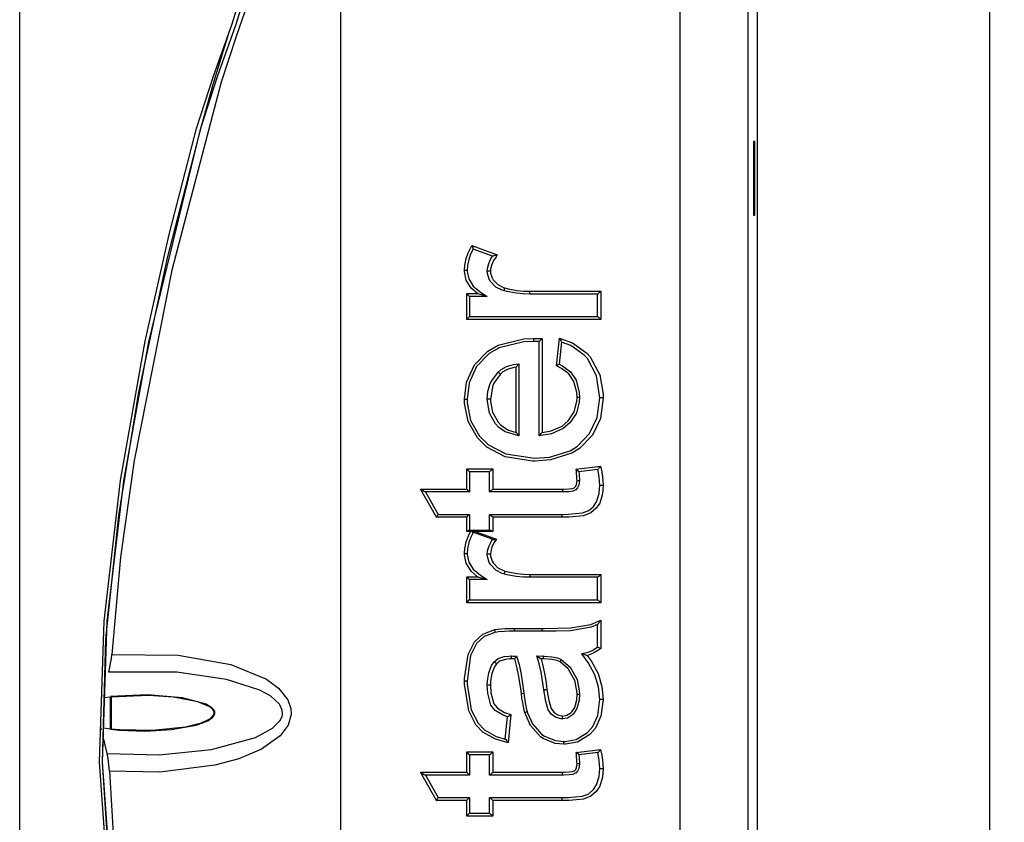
# Model space of a CAD drawing. Extents: x 28 to 402, y 197 to 629.
# Tile 11 of 13: x 98 to 166, y 517 to 573. Entities that reach past the tile are written whole.
import ezdxf

# ---------------------------------------------------------------- set-up
doc = ezdxf.new("R2010")
doc.units = 0
doc.header["$MEASUREMENT"] = 0
doc.header["$PDSIZE"] = -1
doc.layers.get('0').update_dxf_attribs({"linetype": 'CONTINUOUS'})
doc.layers.get('DEFPOINTS').update_dxf_attribs({"linetype": 'CONTINUOUS'})
doc.styles.add('SLDTEXTSTYLE0', font='txt', dxfattribs={"width": 0.75})
doc.dimstyles.new('SLDDIMSTYLE0', dxfattribs={"dimtxt": 3.5, "dimasz": 3, "dimexe": 1, "dimexo": 0.0625, "dimgap": 0.875, "dimtad": 2, "dimdec": 1, "dimzin": 4, "dimtxsty": 'STANDARD', "dimblk1": 'CLOSED', "dimblk2": 'CLOSED', "dimsah": 1, "dimcen": 0.09, "dimclrd": 7, "dimclre": 7, "dimclrt": 7, "dimazin": 3, "dimtfac": 1, "dimtdec": 4, "dimtofl": 0, "dimtmove": 0, "dimatfit": 3, "dimtolj": 1, "dimtzin": 12})

# ---------------------------------------------------------------- blocks, each defined once
blk = doc.blocks.new('_CLOSED')
at = {"color": 0, "linetype": 'BYBLOCK'}
for p, q in [((-1, 0.166667), (0, 0)), ((-1, 0.166667), (-1, -0.166667)), ((0, 0), (-1, -0.166667)), ((0, 0), (-1, 0))]:
    blk.add_line(p, q, dxfattribs=at)
blk = doc.blocks.new('*D5')
at = {"color": 7}
for p, q in [((154.245, 595.885), (165.914, 595.885)), ((164.914, 407.885), (164.914, 595.885)), ((154.245, 407.885), (165.914, 407.885))]:
    blk.add_line(p, q, dxfattribs=at)
at = {"layer": 'DEFPOINTS', "color": 7}
for p in [(153.245, 595.885), (153.245, 407.885)]:
    blk.add_point(p, dxfattribs=at)
at = {"xscale": 3, "yscale": 3}
for p, rotation in [((164.914, 595.885), 90.0000000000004), ((164.914, 407.885), 270.0000000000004)]:
    blk.add_blockref('_CLOSED', p, dxfattribs=dict(at, rotation=rotation))
at = {"color": 7, "insert": (163.414, 496.078), "char_height": 3.5, "attachment_point": 7, "rotation": 90, "style": 'SLDTEXTSTYLE0'}
blk.add_mtext('188.0', dxfattribs=at)

msp = doc.modelspace()

# ---------------------------------------------------------------- linework, layer by layer
at = {"color": 7, "linetype": 'CONTINUOUS'}
for p, q in [((148.797, 582.737), (148.797, 420.632)), ((119.951, 581.873), (119.951, 463.605)), ((143.475, 421.43), (143.475, 581.94)), ((148.149, 582.089), (148.149, 421.28)), ((97.745, 472.077), (97.745, 581.36)), ((148.64, 564.237), (148.546, 564.237)), ((148.546, 564.237), (148.546, 559.132)), ((148.64, 559.132), (148.64, 564.237)), ((148.546, 559.132), (148.64, 559.132)), ((129.058, 557.032), (130.813, 556.401)), ((130.486, 556.299), (129.137, 556.785)), ((128.692, 551.918), (128.692, 553.718)), ((128.692, 553.718), (129.45, 553.718)), ((131.257, 553.915), (131.257, 553.915)), ((137.747, 553.674), (133.034, 553.674)), ((133.059, 553.874), (137.978, 553.874)), ((137.745, 552.118), (137.745, 553.674)), ((137.978, 553.874), (137.978, 551.918)), ((128.877, 553.518), (128.877, 552.118)), ((130.114, 553.518), (128.877, 553.518)), ((130.114, 553.518), (130.114, 553.518)), ((137.978, 551.918), (128.692, 551.918)), ((128.877, 552.118), (137.747, 552.118)), ((133.7, 543.873), (133.7, 550.4)), ((133.925, 550.595), (133.925, 544.091)), ((134.914, 548.718), (135.109, 550.62)), ((135.256, 550.362), (135.1, 548.833)), ((132.299, 548.851), (132.299, 548.849)), ((132.299, 548.849), (132.299, 543.874)), ((130.865, 548.28), (130.865, 548.28)), ((132.122, 544.098), (132.122, 548.622)), ((132.299, 543.874), (132.299, 543.873)), ((133.702, 543.873), (133.7, 543.873)), ((128.692, 540.183), (128.692, 541.583)), ((128.692, 541.583), (130.496, 541.583)), ((130.278, 541.383), (128.877, 541.383)), ((128.877, 541.383), (128.877, 539.983)), ((130.277, 539.983), (130.278, 541.383)), ((130.496, 541.583), (130.496, 540.183)), ((136.273, 541.559), (137.959, 541.759)), ((137.77, 541.539), (136.461, 541.383)), ((126.613, 538.227), (125.499, 540.183)), ((125.499, 540.183), (128.692, 540.183)), ((125.833, 539.983), (126.718, 538.427)), ((128.877, 539.983), (125.833, 539.983)), ((128.877, 539.983), (128.877, 539.983)), ((130.278, 539.983), (130.277, 539.983)), ((135.309, 539.983), (130.278, 539.983)), ((130.496, 540.183), (135.337, 540.183)), ((135.309, 539.983), (135.309, 539.983)), ((128.692, 538.227), (126.613, 538.227)), ((126.718, 538.427), (128.877, 538.427)), ((128.692, 537.238), (128.692, 538.227)), ((128.877, 538.427), (128.877, 537.338)), ((128.877, 538.427), (128.877, 538.427)), ((130.277, 538.427), (130.278, 538.427)), ((130.277, 537.338), (130.277, 538.427)), ((130.278, 538.427), (135.253, 538.427)), ((135.281, 538.227), (130.496, 538.227)), ((130.496, 538.227), (130.496, 537.238)), ((128.956, 537.238), (128.692, 537.238)), ((128.857, 537.338), (130.314, 537.338)), ((130.518, 536.685), (129.119, 537.189)), ((129.286, 537.238), (130.754, 536.71)), ((130.496, 537.238), (129.286, 537.238)), ((128.692, 532.315), (128.692, 534.116)), ((128.692, 534.116), (129.45, 534.116)), ((128.877, 533.916), (128.877, 532.515)), ((130.114, 533.916), (128.877, 533.916)), ((130.114, 533.916), (130.114, 533.916)), ((131.257, 534.312), (131.257, 534.312)), ((137.747, 534.071), (133.034, 534.071)), ((133.059, 534.271), (137.978, 534.271)), ((137.745, 532.515), (137.745, 534.071)), ((137.978, 534.271), (137.978, 532.315)), ((128.877, 532.515), (137.747, 532.515)), ((137.978, 532.315), (128.692, 532.315)), ((137.978, 531.115), (137.978, 529.146)), ((132.017, 530.537), (133.919, 530.537)), ((137.75, 530.807), (137.745, 530.804)), ((137.745, 529.248), (137.745, 530.804)), ((133.894, 530.337), (131.996, 530.337)), ((133.894, 530.337), (133.894, 530.337)), ((137.745, 529.248), (137.745, 529.249)), ((132.144, 528.619), (132.144, 528.618)), ((133.544, 528.626), (133.546, 528.626)), ((133.546, 528.626), (133.996, 528.619)), ((134.019, 528.419), (133.848, 528.421)), ((136.656, 528.782), (136.657, 528.782)), ((130.59, 528.225), (130.591, 528.225)), ((103.401, 525.713), (103.451, 525.889)), ((103.595, 525.741), (104.032, 525.806)), ((104.032, 523.563), (104.032, 525.806)), ((104.045, 523.562), (104.045, 525.807)), ((104.08, 525.775), (104.08, 525.776)), ((104.08, 525.775), (104.08, 523.594)), ((105.745, 525.928), (105.759, 525.915)), ((131.366, 522.87), (131.522, 524.425)), ((131.522, 524.425), (131.522, 524.425)), ((131.758, 524.567), (131.563, 522.621)), ((132.878, 524.775), (132.878, 524.775)), ((103.4, 523.491), (103.358, 523.664)), ((104.032, 523.563), (103.536, 523.637)), ((135.394, 522.714), (135.394, 522.714)), ((128.692, 520.58), (128.692, 521.981)), ((128.692, 521.981), (130.496, 521.981)), ((128.877, 521.781), (128.877, 520.38)), ((130.278, 521.781), (128.877, 521.781)), ((130.277, 520.38), (130.278, 521.781)), ((130.496, 521.981), (130.496, 520.58)), ((136.273, 521.956), (137.959, 522.156)), ((137.77, 521.937), (136.461, 521.781)), ((103.97, 520.654), (104.323, 514.652)), ((126.613, 518.625), (125.499, 520.58)), ((125.499, 520.58), (128.692, 520.58)), ((128.877, 520.38), (125.833, 520.38)), ((125.833, 520.38), (126.718, 518.825)), ((128.877, 520.38), (128.877, 520.38)), ((130.278, 520.38), (130.277, 520.38)), ((135.309, 520.38), (130.278, 520.38)), ((130.496, 520.58), (135.337, 520.58)), ((135.309, 520.38), (135.309, 520.38)), ((126.718, 518.825), (128.877, 518.825)), ((128.877, 518.825), (128.877, 517.736)), ((128.877, 518.825), (128.877, 518.825)), ((130.277, 518.825), (130.278, 518.825)), ((130.278, 517.736), (130.277, 518.825)), ((130.278, 518.825), (135.253, 518.825)), ((128.692, 518.625), (126.613, 518.625)), ((128.692, 517.536), (128.692, 518.625)), ((135.281, 518.625), (130.496, 518.625)), ((130.496, 518.625), (130.496, 517.536)), ((130.496, 517.536), (128.692, 517.536)), ((128.877, 517.736), (130.278, 517.736))]:
    msp.add_line(p, q, dxfattribs=at)
at = {"color": 7, "linetype": 'CONTINUOUS', "flags": 128}
for points in [[(114.994, 581.37), (114.708, 578.052), (113.867, 574.793), (112.766, 571.568), (111.703, 568.352), (108.271, 555.33), (105.664, 542.154), (104.732, 535.46), (104.132, 528.728)], [(128.404, 431.804), (127.833, 438.075), (126.595, 444.268), (124.747, 450.292), (121.302, 458.893), (117.524, 467.367), (113.804, 475.86), (110.534, 484.521), (107.773, 493.506), (105.511, 502.656), (103.947, 511.924), (103.28, 521.265), (103.592, 531.043), (104.713, 540.784), (106.44, 550.43), (108.094, 557.811), (109.997, 565.132), (111.169, 568.77), (112.457, 572.385), (113.565, 576.031), (114.199, 579.764)], [(114.467, 579.746), (113.832, 576), (112.718, 572.342), (111.422, 568.716), (110.244, 565.066), (106.673, 550.384), (104.926, 540.755), (103.783, 531.03), (103.46, 521.268), (104.103, 512.248), (105.603, 503.297), (107.763, 494.456), (110.383, 485.765), (113.712, 476.802), (117.534, 468.022), (121.435, 459.268), (125.003, 450.387), (126.866, 444.337), (128.113, 438.114), (128.686, 431.814)], [(128.691, 431.797), (128.088, 438.776), (126.558, 445.664), (124.24, 452.434), (121.473, 459.045), (118.502, 465.578), (115.555, 472.12), (111.451, 482.6), (108.117, 493.371), (105.435, 504.35), (104.033, 512.784), (103.468, 521.265), (103.71, 529.79), (104.602, 538.352), (105.99, 546.888), (107.969, 556.19), (110.345, 565.405), (111.168, 568.281), (112.032, 571.146), (112.19, 571.637)], [(128.536, 555.33), (128.561, 555.683), (128.656, 556.132), (128.797, 556.522), (128.983, 556.892), (129.058, 557.032)], [(129.058, 557.032), (129.059, 557.03), (129.076, 556.983), (129.109, 556.892), (129.128, 556.832), (129.136, 556.801), (129.137, 556.786)], [(129.137, 556.786), (129.137, 556.785), (128.964, 556.441), (128.833, 556.076), (128.744, 555.66), (128.721, 555.329)], [(130.121, 555.269), (130.133, 555.446), (130.219, 555.805), (130.368, 556.115), (130.486, 556.299)], [(130.813, 556.401), (130.724, 556.267), (130.558, 556.012), (130.425, 555.736), (130.351, 555.426), (130.34, 555.269)], [(130.813, 556.401), (130.811, 556.4), (130.674, 556.356), (130.575, 556.324), (130.523, 556.308), (130.497, 556.301), (130.486, 556.299)], [(128.536, 555.33), (128.546, 555.33), (128.565, 555.33), (128.627, 555.33), (128.677, 555.33), (128.71, 555.329), (128.721, 555.329)], [(129.45, 553.718), (129.012, 554.095), (128.665, 554.649), (128.54, 555.237), (128.536, 555.33)], [(128.721, 555.329), (128.725, 555.247), (128.835, 554.723), (129.143, 554.23), (129.64, 553.817), (130.114, 553.519)], [(130.34, 555.269), (130.331, 555.269), (130.277, 555.269), (130.215, 555.269), (130.165, 555.269), (130.133, 555.269), (130.121, 555.269)], [(131.257, 553.915), (131.256, 553.915), (131.16, 553.947), (130.72, 554.167), (130.336, 554.56), (130.252, 554.706), (130.133, 555.106), (130.121, 555.269)], [(130.34, 555.269), (130.35, 555.127), (130.45, 554.795), (130.522, 554.67), (130.856, 554.33), (131.246, 554.136), (131.335, 554.106)], [(128.692, 553.718), (128.694, 553.716), (128.732, 553.678), (128.806, 553.602), (128.849, 553.554), (128.869, 553.531), (128.877, 553.519)], [(129.45, 553.718), (129.453, 553.717), (129.698, 553.641), (130.009, 553.55), (130.086, 553.528), (130.107, 553.521), (130.114, 553.519)], [(131.257, 553.915), (131.266, 553.924), (131.281, 553.953), (131.3, 554), (131.32, 554.059), (131.331, 554.095), (131.335, 554.106)], [(133.034, 553.674), (132.599, 553.686), (132.122, 553.733), (131.493, 553.852), (131.257, 553.915)], [(131.335, 554.106), (131.563, 554.046), (132.171, 553.931), (132.633, 553.886), (133.059, 553.874)], [(133.034, 553.674), (133.042, 553.685), (133.049, 553.718), (133.055, 553.768), (133.058, 553.83), (133.059, 553.851), (133.059, 553.874)], [(137.747, 553.674), (137.763, 553.681), (137.789, 553.7), (137.836, 553.739), (137.91, 553.807), (137.976, 553.872), (137.978, 553.874)], [(128.877, 552.118), (128.869, 552.106), (128.849, 552.083), (128.806, 552.035), (128.732, 551.958), (128.694, 551.92), (128.692, 551.918)], [(137.747, 552.118), (137.763, 552.111), (137.789, 552.092), (137.836, 552.053), (137.91, 551.985), (137.976, 551.92), (137.978, 551.918)], [(128.536, 546.415), (128.677, 547.574), (129.228, 548.777), (130.15, 549.724), (130.867, 550.141), (132.649, 550.579), (133.325, 550.607)], [(133.301, 550.407), (133.301, 550.407), (132.643, 550.38), (130.93, 549.958), (130.25, 549.562), (129.377, 548.664), (128.856, 547.524), (128.721, 546.415)], [(133.325, 550.607), (133.325, 550.59), (133.325, 550.563), (133.322, 550.501), (133.316, 550.451), (133.309, 550.418), (133.301, 550.407)], [(133.701, 550.399), (133.7, 550.4), (133.502, 550.404), (133.476, 550.404), (133.355, 550.406), (133.301, 550.407)], [(133.325, 550.607), (133.382, 550.606), (133.504, 550.604), (133.703, 550.6), (133.902, 550.596), (133.925, 550.595)], [(133.701, 550.399), (133.715, 550.406), (133.739, 550.425), (133.785, 550.463), (133.857, 550.529), (133.923, 550.593), (133.925, 550.595)], [(135.109, 550.62), (135.111, 550.618), (135.187, 550.497), (135.231, 550.421), (135.25, 550.381), (135.256, 550.362)], [(135.109, 550.62), (136.011, 550.295), (137.006, 549.598), (137.237, 549.341), (137.914, 548.08), (138.13, 546.747), (138.134, 546.497)], [(137.9, 546.498), (137.689, 548.02), (137.051, 549.214), (136.833, 549.456), (135.895, 550.115), (135.255, 550.358), (135.255, 550.358)], [(130.865, 548.28), (130.865, 548.28), (131.069, 548.449), (131.458, 548.658), (131.924, 548.794), (132.299, 548.851), (132.299, 548.851)], [(132.299, 548.849), (132.292, 548.834), (132.273, 548.808), (132.229, 548.751), (132.15, 548.655), (132.123, 548.624), (132.122, 548.622)], [(135.1, 548.833), (135.09, 548.823), (135.063, 548.805), (135.02, 548.778), (134.957, 548.742), (134.917, 548.719), (134.914, 548.718)], [(135.1, 548.834), (135.336, 548.71), (135.88, 548.297), (136.27, 547.716), (136.482, 546.875), (136.5, 546.522)], [(130.121, 546.408), (130.162, 546.927), (130.293, 547.417), (130.367, 547.589), (130.865, 548.28), (130.865, 548.28)], [(131.025, 548.136), (131.01, 548.122), (130.566, 547.502), (130.499, 547.346), (130.34, 546.408)], [(131.025, 548.136), (131.016, 548.146), (130.984, 548.178), (130.94, 548.221), (130.902, 548.255), (130.877, 548.275), (130.865, 548.28)], [(132.122, 548.622), (131.985, 548.598), (131.554, 548.472), (131.203, 548.285), (131.025, 548.136)], [(136.33, 546.522), (136.313, 546.858), (136.117, 547.634), (135.766, 548.157), (135.267, 548.536), (134.914, 548.718)], [(128.536, 546.415), (128.549, 546.415), (128.565, 546.415), (128.627, 546.415), (128.677, 546.415), (128.71, 546.415), (128.721, 546.415)], [(133.411, 542.117), (133.26, 542.119), (131.349, 542.42), (130.097, 543.081), (129.441, 543.721), (128.794, 544.858), (128.545, 546.138), (128.536, 546.415)], [(128.721, 546.415), (128.73, 546.147), (128.966, 544.926), (129.578, 543.849), (130.202, 543.239), (131.392, 542.609), (133.386, 542.317), (133.386, 542.317)], [(132.299, 543.873), (132.299, 543.873), (131.357, 544.132), (130.894, 544.466), (130.687, 544.691), (130.277, 545.428), (130.126, 546.244), (130.121, 546.408)], [(130.34, 546.408), (130.327, 546.408), (130.277, 546.408), (130.215, 546.408), (130.165, 546.408), (130.133, 546.408), (130.121, 546.408)], [(130.34, 546.408), (130.345, 546.252), (130.485, 545.493), (130.862, 544.817), (131.053, 544.61), (131.592, 544.25), (132.122, 544.098)], [(133.386, 542.317), (134.428, 542.392), (135.854, 542.837), (136.353, 543.143), (137.204, 544.018), (137.722, 545.129), (137.9, 546.498)], [(138.134, 546.497), (137.948, 545.075), (137.401, 543.905), (136.501, 542.981), (135.975, 542.659), (134.485, 542.194), (133.411, 542.117)], [(136.5, 546.522), (136.486, 546.226), (136.288, 545.439), (135.844, 544.759), (135.383, 544.367), (134.563, 544.008), (133.702, 543.873)], [(133.925, 544.091), (134.538, 544.201), (135.301, 544.535), (135.726, 544.894), (136.135, 545.519), (136.317, 546.245), (136.33, 546.522)], [(136.5, 546.522), (136.489, 546.522), (136.456, 546.522), (136.406, 546.522), (136.341, 546.522), (136.33, 546.522)], [(138.134, 546.497), (138.119, 546.497), (138.056, 546.497), (137.994, 546.497), (137.944, 546.498), (137.911, 546.498), (137.9, 546.498)], [(132.299, 543.874), (132.292, 543.889), (132.273, 543.915), (132.229, 543.971), (132.15, 544.064), (132.123, 544.096), (132.122, 544.098)], [(133.702, 543.873), (133.715, 543.881), (133.739, 543.9), (133.784, 543.943), (133.858, 544.018), (133.923, 544.089), (133.925, 544.091)], [(128.692, 541.583), (128.694, 541.581), (128.732, 541.543), (128.806, 541.466), (128.849, 541.419), (128.869, 541.396), (128.877, 541.384)], [(130.496, 541.583), (130.494, 541.581), (130.428, 541.516), (130.357, 541.449), (130.313, 541.409), (130.29, 541.39), (130.278, 541.383)], [(136.273, 541.559), (136.275, 541.557), (136.288, 541.547), (136.375, 541.473), (136.428, 541.424), (136.451, 541.4), (136.461, 541.385)], [(136.33, 540.775), (136.328, 540.892), (136.318, 541.067), (136.306, 541.226), (136.29, 541.385), (136.273, 541.559)], [(136.461, 541.385), (136.461, 541.383), (136.475, 541.244), (136.488, 541.08), (136.498, 540.899), (136.5, 540.773)], [(137.9, 540.443), (137.891, 540.719), (137.891, 540.723), (137.861, 541), (137.813, 541.304), (137.766, 541.539)], [(137.959, 541.759), (137.957, 541.757), (137.912, 541.695), (137.851, 541.619), (137.81, 541.572), (137.785, 541.549), (137.77, 541.539)], [(137.959, 541.759), (138.039, 541.368), (138.044, 541.341), (138.093, 541.026), (138.124, 540.737), (138.134, 540.441)], [(136.5, 540.773), (136.461, 540.447), (136.374, 540.263), (136.241, 540.129), (136.212, 540.109), (136.037, 540.034), (135.783, 539.999), (135.413, 539.984), (135.309, 539.983)], [(135.337, 540.183), (135.44, 540.184), (135.796, 540.199), (136.02, 540.228), (136.131, 540.275), (136.151, 540.289), (136.243, 540.381), (136.298, 540.499), (136.33, 540.775)], [(136.33, 540.775), (136.344, 540.775), (136.406, 540.774), (136.456, 540.774), (136.489, 540.773), (136.5, 540.773)], [(125.499, 540.183), (125.501, 540.182), (125.634, 540.104), (125.752, 540.034), (125.804, 540.002), (125.826, 539.988), (125.833, 539.983)], [(128.692, 540.183), (128.694, 540.181), (128.732, 540.143), (128.806, 540.066), (128.849, 540.019), (128.869, 539.995), (128.877, 539.984)], [(130.496, 540.183), (130.494, 540.181), (130.428, 540.116), (130.357, 540.048), (130.313, 540.009), (130.29, 539.99), (130.278, 539.983)], [(135.253, 538.427), (135.739, 538.435), (136.712, 538.525), (137.154, 538.694), (137.481, 538.978), (137.69, 539.299), (137.861, 539.877), (137.9, 540.443)], [(138.134, 540.441), (138.092, 539.847), (137.904, 539.212), (137.666, 538.849), (137.293, 538.524), (136.782, 538.329), (135.776, 538.235), (135.281, 538.227)], [(135.337, 540.183), (135.336, 540.147), (135.336, 540.139), (135.333, 540.077), (135.326, 540.027), (135.318, 539.994), (135.309, 539.983)], [(137.9, 540.443), (137.911, 540.443), (137.944, 540.442), (137.994, 540.442), (138.056, 540.442), (138.12, 540.441), (138.134, 540.441)], [(126.613, 538.227), (126.615, 538.23), (126.653, 538.297), (126.683, 538.353), (126.704, 538.393), (126.716, 538.418), (126.718, 538.427)], [(128.692, 538.227), (128.694, 538.229), (128.732, 538.267), (128.806, 538.344), (128.849, 538.392), (128.869, 538.415), (128.877, 538.427)], [(130.278, 538.427), (130.29, 538.42), (130.313, 538.402), (130.357, 538.362), (130.428, 538.295), (130.494, 538.229), (130.496, 538.227)], [(135.253, 538.427), (135.262, 538.416), (135.271, 538.384), (135.277, 538.332), (135.281, 538.227)], [(128.536, 535.727), (128.558, 536.059), (128.656, 536.53), (128.808, 536.943), (128.956, 537.238)], [(128.692, 537.238), (128.694, 537.24), (128.722, 537.26), (128.789, 537.306), (128.83, 537.33), (128.857, 537.338)], [(129.137, 537.183), (128.974, 536.86), (128.833, 536.474), (128.742, 536.037), (128.721, 535.727)], [(128.956, 537.238), (128.959, 537.24), (129.045, 537.28)], [(129.045, 537.28), (129.086, 537.273), (129.282, 537.239), (129.286, 537.238)], [(129.045, 537.28), (129.082, 537.225), (129.105, 537.198), (129.119, 537.189)], [(130.314, 537.338), (130.348, 537.33), (130.395, 537.306), (130.465, 537.26), (130.494, 537.24), (130.496, 537.238)], [(130.121, 535.666), (130.139, 535.898), (130.238, 536.251), (130.412, 536.584), (130.486, 536.697)], [(130.754, 536.71), (130.6, 536.476), (130.442, 536.177), (130.356, 535.87), (130.34, 535.666)], [(130.518, 536.685), (130.546, 536.681), (130.596, 536.684), (130.687, 536.697), (130.751, 536.709), (130.754, 536.71)], [(128.536, 535.727), (128.546, 535.727), (128.565, 535.727), (128.627, 535.727), (128.677, 535.727), (128.71, 535.727), (128.721, 535.727)], [(129.45, 534.116), (129.012, 534.492), (128.665, 535.047), (128.54, 535.635), (128.536, 535.727)], [(128.721, 535.727), (128.725, 535.644), (128.835, 535.12), (129.143, 534.628), (129.64, 534.214), (130.114, 533.916)], [(131.257, 534.312), (131.256, 534.312), (131.16, 534.345), (130.72, 534.564), (130.336, 534.957), (130.252, 535.103), (130.133, 535.503), (130.121, 535.666)], [(130.34, 535.666), (130.331, 535.666), (130.277, 535.666), (130.215, 535.666), (130.165, 535.666), (130.133, 535.666), (130.121, 535.666)], [(130.34, 535.666), (130.35, 535.525), (130.45, 535.192), (130.522, 535.067), (130.856, 534.727), (131.246, 534.533), (131.335, 534.503)], [(131.335, 534.503), (131.331, 534.492), (131.32, 534.456), (131.3, 534.397), (131.281, 534.351), (131.266, 534.321), (131.257, 534.312)], [(131.335, 534.503), (131.563, 534.444), (132.171, 534.328), (132.633, 534.283), (133.059, 534.271)], [(128.692, 534.116), (128.694, 534.114), (128.732, 534.076), (128.806, 533.999), (128.849, 533.951), (128.869, 533.928), (128.877, 533.916)], [(129.45, 534.116), (129.453, 534.114), (129.698, 534.038), (130.009, 533.947), (130.086, 533.925), (130.107, 533.918), (130.114, 533.916)], [(133.034, 534.071), (132.599, 534.083), (132.122, 534.13), (131.493, 534.25), (131.257, 534.312)], [(133.059, 534.271), (133.059, 534.248), (133.058, 534.227), (133.055, 534.165), (133.049, 534.115), (133.042, 534.082), (133.034, 534.071)], [(137.978, 534.271), (137.976, 534.269), (137.91, 534.204), (137.836, 534.136), (137.789, 534.097), (137.763, 534.078), (137.747, 534.071)], [(128.692, 532.315), (128.694, 532.317), (128.732, 532.355), (128.806, 532.432), (128.849, 532.48), (128.869, 532.503), (128.877, 532.515)], [(137.978, 532.315), (137.976, 532.317), (137.91, 532.383), (137.836, 532.45), (137.789, 532.49), (137.763, 532.508), (137.747, 532.515)], [(133.919, 530.537), (134.074, 530.538), (135.899, 530.575), (137.288, 530.817), (137.978, 531.115)], [(137.75, 530.807), (137.763, 530.817), (137.788, 530.844), (137.834, 530.904), (137.92, 531.026), (137.977, 531.112), (137.978, 531.115)], [(128.536, 526.888), (128.54, 527.064), (128.787, 528.734), (129.232, 529.614), (129.812, 530.139), (130.645, 530.458)], [(130.645, 530.458), (130.882, 530.494), (131.322, 530.523), (131.67, 530.534), (132.017, 530.537)], [(130.666, 530.262), (130.67, 530.275), (130.668, 530.308), (130.662, 530.358), (130.652, 530.419), (130.647, 530.448), (130.645, 530.458)], [(131.996, 530.337), (132.003, 530.349), (132.009, 530.381), (132.014, 530.431), (132.017, 530.491), (132.017, 530.537)], [(137.745, 530.804), (137.745, 530.804), (137.322, 530.628), (135.879, 530.375), (134.888, 530.343), (134.049, 530.338), (133.894, 530.337)], [(133.894, 530.337), (133.903, 530.349), (133.91, 530.381), (133.916, 530.431), (133.919, 530.499), (133.919, 530.537)], [(130.666, 530.262), (130.666, 530.262), (130.643, 530.256), (129.897, 529.967), (129.376, 529.495), (128.96, 528.67), (128.721, 526.888)], [(131.996, 530.337), (131.652, 530.334), (131.311, 530.324), (130.886, 530.295), (130.666, 530.262), (130.666, 530.262)], [(136.657, 528.782), (136.8, 528.811), (137.097, 528.895), (137.374, 529.014), (137.629, 529.165), (137.745, 529.248), (137.745, 529.248)], [(137.978, 529.146), (137.776, 529.001), (137.496, 528.835), (137.197, 528.707), (137.039, 528.656)], [(137.745, 529.249), (137.759, 529.247), (137.788, 529.236), (137.832, 529.217), (137.89, 529.191), (137.957, 529.157), (137.975, 529.148), (137.978, 529.146)], [(103.92, 527.513), (104.11, 528.463), (104.132, 528.728)], [(104.132, 528.728), (108.723, 528.693), (112.356, 528.036), (114.823, 527.013), (115.652, 526.406), (116.303, 525.601), (116.52, 524.991), (116.545, 524.576), (116.341, 523.839), (115.789, 523.091), (114.494, 522.168), (112.918, 521.502), (111.26, 521.059), (107.449, 520.587), (103.97, 520.654)], [(130.591, 528.225), (130.591, 528.225), (130.882, 528.451), (131.293, 528.586), (131.636, 528.621), (131.782, 528.626), (131.782, 528.626)], [(131.806, 528.426), (131.666, 528.422), (131.351, 528.389), (130.996, 528.275), (130.761, 528.094)], [(131.782, 528.626), (131.782, 528.626), (131.786, 528.626), (131.892, 528.624), (131.986, 528.622), (132.09, 528.62), (132.144, 528.619)], [(131.806, 528.426), (131.806, 528.447), (131.805, 528.47), (131.801, 528.532), (131.796, 528.582), (131.789, 528.615), (131.782, 528.626)], [(132.021, 528.421), (132.004, 528.422), (131.907, 528.424), (131.806, 528.426)], [(132.021, 528.421), (132.023, 528.424), (132.057, 528.472), (132.097, 528.531), (132.124, 528.574), (132.14, 528.603), (132.144, 528.618)], [(132.479, 526.028), (132.433, 526.375), (132.285, 527.315), (132.147, 527.977), (132.021, 528.421)], [(132.144, 528.618), (132.319, 528.026), (132.46, 527.352), (132.608, 526.401), (132.654, 526.054)], [(134.028, 526.285), (133.942, 526.895), (133.838, 527.498), (133.705, 528.091), (133.544, 528.626)], [(133.546, 528.626), (133.559, 528.62), (133.585, 528.606), (133.637, 528.572), (133.738, 528.503), (133.846, 528.423), (133.848, 528.421)], [(133.848, 528.421), (133.924, 528.142), (134.06, 527.537), (134.166, 526.926), (134.252, 526.311)], [(133.996, 528.619), (134.048, 528.618), (134.598, 528.579), (134.974, 528.496), (135.226, 528.388), (135.226, 528.388)], [(134.019, 528.419), (134.017, 528.516), (134.016, 528.524), (134.012, 528.575), (134.005, 528.607), (133.996, 528.619)], [(135.158, 528.212), (134.938, 528.307), (134.595, 528.381), (134.019, 528.419)], [(135.158, 528.212), (135.162, 528.22), (135.172, 528.238), (135.199, 528.294), (135.218, 528.341), (135.228, 528.373), (135.226, 528.388)], [(135.226, 528.388), (135.846, 527.862), (136.334, 527), (136.491, 526.217), (136.5, 525.971)], [(137.9, 525.617), (137.821, 526.486), (137.573, 527.324), (137.571, 527.328), (137.103, 528.18), (136.656, 528.782)], [(137.039, 528.656), (137.036, 528.657), (136.994, 528.671), (136.82, 528.731), (136.729, 528.761), (136.685, 528.775), (136.666, 528.78), (136.657, 528.782)], [(137.039, 528.656), (137.301, 528.291), (137.789, 527.405), (138.051, 526.524), (138.134, 525.616)], [(130.121, 526.608), (130.131, 526.901), (130.214, 527.46), (130.413, 527.968), (130.59, 528.225), (130.59, 528.225)], [(130.761, 528.094), (130.607, 527.872), (130.427, 527.412), (130.349, 526.889), (130.34, 526.608)], [(130.761, 528.094), (130.753, 528.101), (130.717, 528.132), (130.669, 528.171), (130.629, 528.202), (130.602, 528.221), (130.591, 528.225)], [(136.33, 525.972), (136.322, 526.205), (136.175, 526.934), (135.721, 527.734), (135.158, 528.212)], [(103.804, 521.866), (103.804, 521.866), (107.404, 521.784), (111.028, 522.161), (114.06, 522.984), (115.255, 523.622), (115.761, 524.126), (115.909, 524.427), (115.946, 524.613), (115.925, 524.886), (115.756, 525.253), (115.728, 525.292), (115.132, 525.835), (114.365, 526.255), (112.063, 526.998), (108.619, 527.515), (103.92, 527.513), (103.92, 527.513)], [(128.721, 526.888), (128.71, 526.888), (128.677, 526.888), (128.627, 526.888), (128.565, 526.888), (128.551, 526.888), (128.536, 526.888)], [(131.563, 522.621), (130.686, 522.867), (129.811, 523.355), (129.337, 523.849), (128.839, 524.836), (128.541, 526.671), (128.536, 526.888)], [(128.721, 526.888), (128.726, 526.676), (129.013, 524.901), (129.481, 523.969), (129.918, 523.511), (130.738, 523.054), (131.366, 522.87), (131.368, 522.869)], [(130.34, 526.608), (130.322, 526.608), (130.277, 526.608), (130.215, 526.608), (130.165, 526.608), (130.133, 526.608), (130.121, 526.608)], [(131.522, 524.425), (131.521, 524.425), (131.214, 524.532), (130.667, 524.859), (130.373, 525.226), (130.149, 526.053), (130.121, 526.608)], [(130.34, 526.608), (130.367, 526.075), (130.568, 525.321), (130.818, 525.01), (131.309, 524.717), (131.758, 524.567)], [(134.028, 526.285), (134.032, 526.285), (134.046, 526.286), (134.067, 526.288), (134.096, 526.291), (134.13, 526.296), (134.169, 526.3), (134.21, 526.306), (134.252, 526.311)], [(135.306, 524.27), (135.306, 524.27), (135.23, 524.273), (134.89, 524.358), (134.562, 524.586), (134.341, 524.899), (134.161, 525.476), (134.028, 526.285)], [(134.252, 526.311), (134.383, 525.518), (134.547, 524.988), (134.733, 524.726), (134.997, 524.542), (135.27, 524.473), (135.333, 524.47)], [(104.032, 523.551), (104.603, 523.492), (106.426, 523.424), (108.248, 523.528), (109.953, 523.835), (110.765, 524.139), (111.12, 524.392), (111.219, 524.533), (111.252, 524.646), (111.245, 524.764), (111.204, 524.866), (111.079, 525.018), (110.659, 525.283), (109.015, 525.736), (106.569, 525.943), (104.032, 525.818)], [(104.08, 523.594), (104.649, 523.536), (106.941, 523.483), (109.222, 523.717), (110.332, 524.003), (110.854, 524.242), (111.011, 524.353), (111.144, 524.495), (111.194, 524.593), (111.208, 524.704), (111.185, 524.799), (111.109, 524.92), (110.902, 525.096), (110.088, 525.447), (108.39, 525.778), (106.67, 525.894), (104.08, 525.775)], [(132.479, 526.028), (132.517, 526.033), (132.561, 526.04), (132.611, 526.047), (132.643, 526.052), (132.654, 526.054)], [(132.709, 524.721), (132.668, 524.882), (132.571, 525.381), (132.52, 525.712), (132.479, 526.028)], [(132.654, 526.054), (132.695, 525.74), (132.746, 525.414), (132.839, 524.929), (132.878, 524.775)], [(136.5, 525.971), (136.477, 525.567), (136.324, 524.98), (136.089, 524.619), (136.017, 524.547), (135.671, 524.332), (135.307, 524.27)], [(135.333, 524.47), (135.629, 524.519), (135.912, 524.695), (135.972, 524.755), (136.171, 525.061), (136.308, 525.59), (136.33, 525.972)], [(135.394, 522.714), (135.394, 522.714), (135.499, 522.717), (136.276, 522.856), (137.059, 523.332), (137.418, 523.743), (137.761, 524.506), (137.9, 525.617)], [(138.134, 525.616), (137.987, 524.452), (137.617, 523.632), (137.226, 523.184), (136.374, 522.667), (135.535, 522.517), (135.422, 522.514)], [(136.33, 525.972), (136.342, 525.972), (136.406, 525.972), (136.456, 525.972), (136.489, 525.971), (136.5, 525.971)], [(138.134, 525.616), (138.121, 525.616), (138.056, 525.616), (137.994, 525.616), (137.944, 525.616), (137.911, 525.617), (137.9, 525.617)], [(131.522, 524.425), (131.529, 524.427), (131.552, 524.439), (131.587, 524.459), (131.651, 524.498), (131.721, 524.542), (131.756, 524.565), (131.758, 524.567)], [(132.709, 524.721), (132.721, 524.724), (132.729, 524.727), (132.789, 524.744), (132.837, 524.76), (132.868, 524.77), (132.878, 524.775)], [(135.422, 522.514), (134.829, 522.574), (133.993, 522.909), (133.802, 523.038), (133.1, 523.818), (132.709, 524.721)], [(132.878, 524.775), (132.904, 524.694), (133.247, 523.921), (133.895, 523.199), (134.072, 523.079), (134.844, 522.769), (135.394, 522.714), (135.394, 522.714)], [(135.307, 524.27), (135.316, 524.282), (135.324, 524.315), (135.33, 524.365), (135.333, 524.427), (135.333, 524.461), (135.333, 524.47)], [(104.08, 523.594), (104.075, 523.589), (104.055, 523.572), (104.045, 523.562)], [(103.804, 521.866), (103.652, 522.465), (103.518, 523.012)], [(131.368, 522.869), (131.38, 522.859), (131.4, 522.837), (131.44, 522.787), (131.507, 522.699), (131.561, 522.623), (131.563, 522.621)], [(135.422, 522.514), (135.422, 522.526), (135.422, 522.557), (135.418, 522.619), (135.412, 522.67), (135.403, 522.702), (135.394, 522.714)], [(103.97, 520.654), (103.877, 521.536), (103.804, 521.866)], [(128.692, 521.981), (128.694, 521.979), (128.732, 521.941), (128.806, 521.864), (128.849, 521.816), (128.869, 521.793), (128.877, 521.781)], [(130.496, 521.981), (130.494, 521.979), (130.428, 521.913), (130.357, 521.846), (130.313, 521.806), (130.29, 521.788), (130.278, 521.781)], [(136.461, 521.782), (136.451, 521.797), (136.428, 521.821), (136.375, 521.87), (136.288, 521.944), (136.275, 521.954), (136.273, 521.956)], [(136.33, 521.172), (136.328, 521.29), (136.318, 521.464), (136.306, 521.623), (136.29, 521.782), (136.273, 521.956)], [(136.461, 521.782), (136.461, 521.781), (136.475, 521.641), (136.488, 521.478), (136.498, 521.296), (136.5, 521.17)], [(137.9, 520.84), (137.891, 521.117), (137.891, 521.12), (137.861, 521.397), (137.813, 521.702), (137.766, 521.936)], [(137.77, 521.937), (137.785, 521.946), (137.81, 521.969), (137.851, 522.016), (137.912, 522.093), (137.957, 522.154), (137.959, 522.156)], [(137.959, 522.156), (138.039, 521.765), (138.044, 521.738), (138.093, 521.423), (138.124, 521.134), (138.134, 520.838)], [(135.253, 518.825), (135.739, 518.832), (136.712, 518.922), (137.154, 519.091), (137.481, 519.375), (137.69, 519.697), (137.861, 520.274), (137.9, 520.84)], [(138.134, 520.838), (138.092, 520.244), (137.904, 519.61), (137.666, 519.246), (137.293, 518.922), (136.782, 518.726), (135.776, 518.632), (135.281, 518.625)], [(136.5, 521.17), (136.461, 520.844), (136.374, 520.66), (136.241, 520.526), (136.212, 520.506), (136.037, 520.431), (135.783, 520.397), (135.413, 520.381), (135.309, 520.38)], [(135.337, 520.58), (135.44, 520.581), (135.796, 520.596), (136.02, 520.625), (136.131, 520.673), (136.151, 520.686), (136.243, 520.778), (136.298, 520.896), (136.33, 521.172)], [(136.5, 521.17), (136.489, 521.171), (136.456, 521.171), (136.406, 521.171), (136.344, 521.172), (136.33, 521.172)], [(137.9, 520.84), (137.911, 520.84), (137.944, 520.84), (137.994, 520.839), (138.056, 520.839), (138.12, 520.838), (138.134, 520.838)], [(125.499, 520.58), (125.501, 520.579), (125.634, 520.501), (125.752, 520.431), (125.804, 520.399), (125.826, 520.386), (125.833, 520.381)], [(128.692, 520.58), (128.694, 520.578), (128.732, 520.54), (128.806, 520.464), (128.849, 520.416), (128.869, 520.393), (128.877, 520.381)], [(130.496, 520.58), (130.494, 520.578), (130.428, 520.513), (130.357, 520.446), (130.313, 520.406), (130.29, 520.387), (130.278, 520.38)], [(135.309, 520.38), (135.318, 520.392), (135.326, 520.424), (135.333, 520.474), (135.336, 520.537), (135.336, 520.544), (135.337, 520.58)], [(126.613, 518.625), (126.615, 518.627), (126.653, 518.694), (126.683, 518.75), (126.704, 518.79), (126.716, 518.815), (126.718, 518.824)], [(128.692, 518.625), (128.694, 518.627), (128.732, 518.665), (128.806, 518.741), (128.849, 518.789), (128.869, 518.812), (128.877, 518.824)], [(130.278, 518.825), (130.29, 518.818), (130.313, 518.799), (130.357, 518.759), (130.428, 518.692), (130.494, 518.627), (130.496, 518.625)], [(135.253, 518.825), (135.262, 518.813), (135.271, 518.781), (135.277, 518.729), (135.281, 518.625)], [(128.692, 517.536), (128.694, 517.538), (128.732, 517.576), (128.806, 517.652), (128.849, 517.7), (128.869, 517.723), (128.877, 517.735)], [(130.278, 517.736), (130.29, 517.729), (130.313, 517.71), (130.357, 517.67), (130.428, 517.603), (130.494, 517.538), (130.496, 517.536)]]:
    msp.add_lwpolyline(points, dxfattribs=at)

# ---------------------------------------------------------------- dimensions: what is measured, and where the dimension line sits
at = {"color": 7}
dim = msp.add_linear_dim(base=(164.914, 595.885), p1=(153.245, 407.885), p2=(153.245, 595.885), angle=90, dimstyle='SLDDIMSTYLE0', dxfattribs=at)
dim.commit()
dim.dimension.update_dxf_attribs({"geometry": '*D5', "text_midpoint": (164.914, 501.885), "dimtype": 160})

doc.saveas('drawing.dxf')
